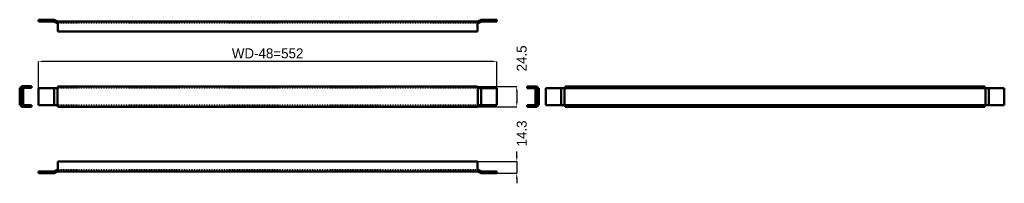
# Model space of a CAD drawing. Header units: millimetres. Extents: x 0 to 1185, y -12 to 185.
import ezdxf

# ---------------------------------------------------------------- set-up
doc = ezdxf.new("R2010")
doc.units = ezdxf.units.MM
doc.linetypes.add('Dashed', pattern=[2, 1, -1])
for name, color, linetype, lineweight in [('AM_0', 7, 'Continuous', 50), ('AM_5', 3, 'Continuous', 25), ('AM_9', 6, 'Dashed', 25)]:
    doc.layers.add(name, color=color, linetype=linetype, lineweight=lineweight)
doc.dimstyles.new('ISO-25', dxfattribs={"dimtxt": 2.5, "dimasz": 2.5, "dimexe": 1.25, "dimexo": 0.625, "dimtad": 1, "dimtxsty": 'Standard', "dimcen": 2.5, "dimadec": 0, "dimazin": 0, "dimtfac": 1, "dimtmove": 0, "dimatfit": 3, "dimfxl": 1, "dimarcsym": 0})

# ---------------------------------------------------------------- blocks, each defined once
blk = doc.blocks.new('1_CMB602_0__0_in_CMB602_0__1300')
at = {"layer": 'AM_0'}
for p, q in [((551, 14.3), (46, 14.3)), ((46, 14.3), (46, 2.3)), ((551, 14.3), (551, 2.3)), ((22.5, 2), (22.5, 0)), ((41, 2), (22.5, 2)), ((22.5, 0), (41.5, 0)), ((45, 4.3), (41, 2)), ((41.5, 0), (45.5, 2.3)), ((46, 4.3), (45, 4.3)), ((45.5, 2.3), (551.5, 2.3)), ((552.1, 4.3), (551, 4.3)), ((551.5, 2.3), (555.5, 0)), ((556.1, 2), (552.1, 4.3)), ((555.5, 0), (574.5, 0)), ((574.5, 2), (556.1, 2)), ((574.5, 0), (574.5, 2))]:
    blk.add_line(p, q, dxfattribs=at)
at = {"layer": 'AM_9'}
blk.add_line((551, 4.3), (46, 4.3), dxfattribs=at)
blk = doc.blocks.new('2_CMB602_0__0_in_CMB602_0__1300')
at = {"layer": 'AM_0'}
for p, q in [((0, 102.619), (14.309, 102.619)), ((0, 102.619), (0, 82.119)), ((2, 102.619), (2, 82.119)), ((2.309, 104.619), (2.309, 102.619)), ((14.309, 104.619), (2.309, 104.619)), ((4.309, 102.619), (4.309, 82.119)), ((14.309, 102.619), (14.309, 104.619)), ((0, 82.119), (14.309, 82.119)), ((2.309, 82.119), (2.309, 80.119)), ((2.309, 80.119), (14.309, 80.119)), ((14.309, 80.119), (14.309, 82.119))]:
    blk.add_line(p, q, dxfattribs=at)
at = {"layer": 'AM_9'}
blk.add_line((2.309, 102.619), (2.309, 82.119), dxfattribs=at)
blk = doc.blocks.new('3_CMB602_0__0_in_CMB602_0__1300')
at = {"layer": 'AM_0'}
for p, q in [((22.5, 102.6), (46, 102.6)), ((22.5, 102.6), (22.5, 82.1)), ((41.5, 102.6), (41.5, 82.1)), ((45.5, 102.6), (45.5, 82.1)), ((551, 104.6), (46, 104.6)), ((46, 104.6), (46, 102.6)), ((551, 104.6), (551, 102.6)), ((551, 102.6), (574.5, 102.6)), ((551.5, 102.6), (551.5, 82.1)), ((555.5, 102.6), (555.5, 82.1)), ((574.5, 102.6), (574.5, 82.1)), ((22.5, 82.1), (46, 82.1)), ((46, 82.1), (46, 80.1)), ((551, 80.1), (46, 80.1)), ((551, 82.1), (551, 80.1)), ((551, 82.1), (574.5, 82.1))]:
    blk.add_line(p, q, dxfattribs=at)
at = {"layer": 'AM_9'}
for p, q in [((41, 102.6), (41, 82.1)), ((45, 102.6), (45, 82.1)), ((551, 102.6), (46, 102.6)), ((552.1, 102.6), (552.1, 82.1)), ((556.1, 102.6), (556.1, 82.1)), ((551, 82.1), (46, 82.1))]:
    blk.add_line(p, q, dxfattribs=at)
blk = doc.blocks.new('4_CMB602_0__0_in_CMB602_0__1300')
at = {"layer": 'AM_0'}
for p, q in [((610.9, 104.6), (622.9, 104.6)), ((610.9, 102.6), (610.9, 104.6)), ((610.9, 102.6), (625.2, 102.6)), ((620.9, 102.6), (620.9, 82.1)), ((622.9, 104.6), (622.9, 102.6)), ((623.2, 102.6), (623.2, 82.1)), ((625.2, 102.6), (625.2, 82.1)), ((610.9, 80.1), (610.9, 82.1)), ((610.9, 82.1), (625.2, 82.1)), ((622.9, 80.1), (610.9, 80.1)), ((622.9, 82.1), (622.9, 80.1))]:
    blk.add_line(p, q, dxfattribs=at)
at = {"layer": 'AM_9'}
blk.add_line((622.9, 102.6), (622.9, 82.1), dxfattribs=at)
blk = doc.blocks.new('5_CMB602_0__0_in_CMB602_0__1300')
at = {"layer": 'AM_0'}
for p, q in [((633.4, 102.6), (633.4, 82.1)), ((633.4, 102.6), (1185.4, 102.6)), ((651.9, 102.6), (651.9, 82.1)), ((655.9, 102.6), (655.9, 82.1)), ((656.9, 104.6), (1161.9, 104.6)), ((656.9, 102.6), (656.9, 104.6)), ((1161.9, 102.6), (1161.9, 104.6)), ((1163, 102.6), (1163, 82.1)), ((1167, 102.6), (1167, 82.1)), ((1185.4, 102.6), (1185.4, 82.1)), ((633.4, 82.1), (1185.4, 82.1)), ((656.9, 80.1), (656.9, 82.1)), ((656.9, 80.1), (1161.9, 80.1)), ((1161.9, 80.1), (1161.9, 82.1))]:
    blk.add_line(p, q, dxfattribs=at)
at = {"layer": 'AM_9'}
for p, q in [((652.4, 102.6), (652.4, 82.1)), ((656.4, 102.6), (656.4, 82.1)), ((1162.4, 102.6), (1162.4, 82.1)), ((1166.4, 102.6), (1166.4, 82.1))]:
    blk.add_line(p, q, dxfattribs=at)
blk = doc.blocks.new('6_CMB602_0__0_in_CMB602_0__1300')
at = {"layer": 'AM_0'}
for p, q in [((22.5, 184.7), (41.5, 184.7)), ((22.5, 182.7), (22.5, 184.7)), ((41, 182.7), (22.5, 182.7)), ((45, 180.4), (41, 182.7)), ((41.5, 184.7), (45.5, 182.4)), ((46, 180.4), (45, 180.4)), ((45.5, 182.4), (551.5, 182.4)), ((46, 182.4), (46, 170.4)), ((551, 182.4), (551, 170.4)), ((552.1, 180.4), (551, 180.4)), ((551.5, 182.4), (555.5, 184.7)), ((556.1, 182.7), (552.1, 180.4)), ((555.5, 184.7), (574.5, 184.7)), ((574.5, 182.7), (556.1, 182.7)), ((574.5, 184.7), (574.5, 182.7)), ((551, 170.4), (46, 170.4))]:
    blk.add_line(p, q, dxfattribs=at)
at = {"layer": 'AM_9'}
blk.add_line((551, 180.4), (46, 180.4), dxfattribs=at)
blk = doc.blocks.new('*D7')
at = {"layer": 'AM_5', "color": 0, "lineweight": -2}
for p, q in [((598.5, 20.3), (598.5, 26.3)), ((548, 14.3), (598.5, 14.3)), ((598.5, 14.3), (598.5, 0)), ((574.5, 0), (598.5, 0)), ((598.5, -6), (598.5, -12))]:
    blk.add_line(p, q, dxfattribs=at)
at = {"layer": 'AM_5', "color": 0}
for points in [[(597.5, 20.3), (599.5, 20.3), (598.5, 14.3)], [(599.5, -6), (597.5, -6), (598.5, 0)]]:
    blk.add_solid(points, dxfattribs=at)
at = {"layer": 'Defpoints', "color": 0}
for p in [(548, 14.3), (574.5, 0), (598.5, 0)]:
    blk.add_point(p, dxfattribs=at)
at = {"layer": 'AM_5', "color": 0, "insert": (604.5, 47.9), "char_height": 12, "attachment_point": 5, "rotation": 90}
blk.add_mtext('14.3', dxfattribs=at)
blk = doc.blocks.new('*D8')
at = {"layer": 'AM_5', "color": 0, "lineweight": -2}
for p, q in [((22.5, 99.6), (22.5, 134.6)), ((568.5, 134.6), (28.5, 134.6)), ((574.5, 99.6), (574.5, 134.6))]:
    blk.add_line(p, q, dxfattribs=at)
at = {"layer": 'AM_5', "color": 0}
for points in [[(28.5, 135.6), (28.5, 133.6), (22.5, 134.6)], [(568.5, 133.6), (568.5, 135.6), (574.5, 134.6)]]:
    blk.add_solid(points, dxfattribs=at)
at = {"layer": 'Defpoints', "color": 0}
for p in [(22.5, 128.6), (22.5, 99.6), (574.5, 99.6)]:
    blk.add_point(p, dxfattribs=at)
at = {"layer": 'AM_5', "color": 0, "insert": (298.5, 144.2), "char_height": 12, "attachment_point": 5}
blk.add_mtext('WD-48=552', dxfattribs=at)
blk = doc.blocks.new('*D9')
at = {"layer": 'AM_5', "color": 0, "lineweight": -2}
for p, q in [((551, 104.6), (598.5, 104.6)), ((598.5, 98.6), (598.5, 86.1)), ((551, 80.1), (598.5, 80.1))]:
    blk.add_line(p, q, dxfattribs=at)
at = {"layer": 'AM_5', "color": 0}
for points in [[(599.5, 98.6), (597.5, 98.6), (598.5, 104.6)], [(597.5, 86.1), (599.5, 86.1), (598.5, 80.1)]]:
    blk.add_solid(points, dxfattribs=at)
at = {"layer": 'Defpoints', "color": 0}
for p in [(551, 104.6), (551, 80.1), (598.5, 80.1)]:
    blk.add_point(p, dxfattribs=at)
at = {"layer": 'AM_5', "color": 0, "insert": (604.5, 138.2), "char_height": 12, "attachment_point": 5, "rotation": 90}
blk.add_mtext('24.5', dxfattribs=at)

msp = doc.modelspace()

# ---------------------------------------------------------------- block references
for name in ['6_CMB602_0__0_in_CMB602_0__1300', '2_CMB602_0__0_in_CMB602_0__1300', '3_CMB602_0__0_in_CMB602_0__1300', '4_CMB602_0__0_in_CMB602_0__1300', '5_CMB602_0__0_in_CMB602_0__1300', '1_CMB602_0__0_in_CMB602_0__1300']:
    msp.add_blockref(name, (0, 0))

# ---------------------------------------------------------------- dimensions: what is measured, and where the dimension line sits
at = {"layer": 'AM_5'}
for base, p1, p2, text, picture, middle in [((598.519, 80.119), (551.019, 104.619), (551.019, 80.119), '24.5', '*D9', (604.519, 138.219)), ((598.519, 0), (548.019, 14.309), (574.519, 0), '14.3', '*D7', (604.519, 47.909))]:
    dim = msp.add_linear_dim(base=base, p1=p1, p2=p2, angle=90, text=text, dimstyle='ISO-25', override={"dimtxt": 12, "dimasz": 6, "dimexe": 0, "dimexo": 0, "dimgap": 3.6}, dxfattribs=at)
    dim.commit()
    dim.dimension.update_dxf_attribs({"geometry": picture, "text_midpoint": middle, "dimtype": 160, "text_rotation": 90})
dim = msp.add_linear_dim(base=(22.519, 134.619), p1=(574.519, 99.619), p2=(22.519, 99.619), text='WD-48=552', dimstyle='ISO-25', override={"dimtxt": 12, "dimasz": 6, "dimexe": 0, "dimexo": 0, "dimgap": 3.6}, dxfattribs=at)
dim.commit()
dim.dimension.update_dxf_attribs({"geometry": '*D8', "text_midpoint": (298.519, 134.619), "dimtype": 160})

doc.saveas('drawing.dxf')
